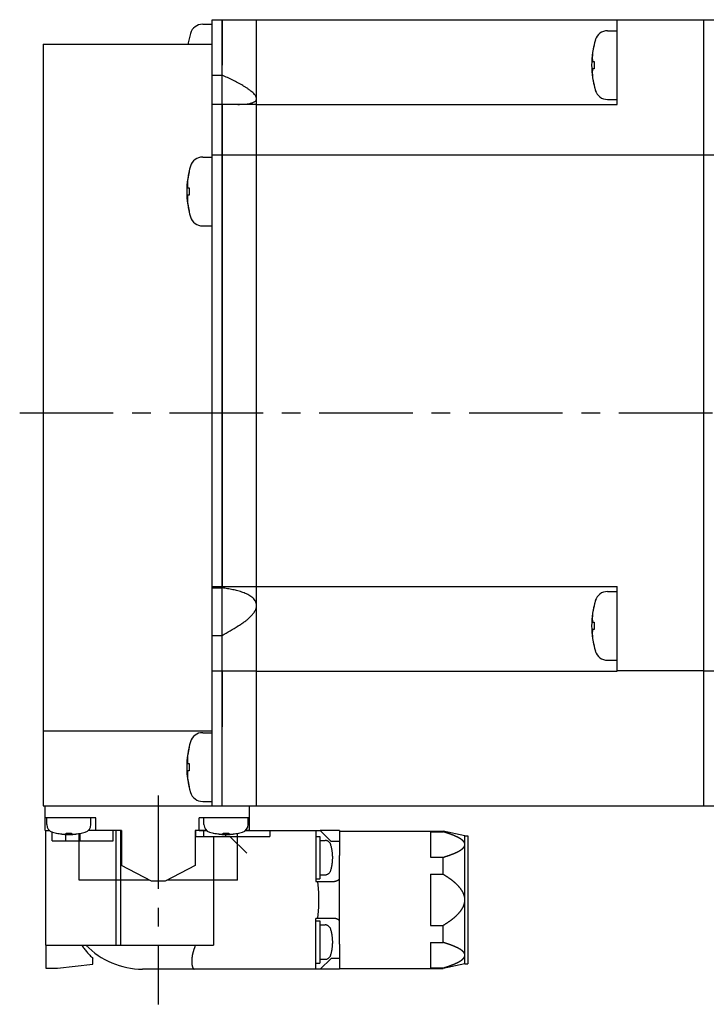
# Model space of a CAD drawing. Header units: millimetres. Extents: x 67 to 549, y 276 to 388.
# Tile 2 of 4: x 208 to 277, y 276 to 376. Entities that reach past the tile are written whole.
import ezdxf

# ---------------------------------------------------------------- set-up
doc = ezdxf.new("R2010")
doc.units = ezdxf.units.MM
doc.linetypes.add('CENTER', pattern=[50.8, 31.75, -6.35, 6.35, -6.35])
doc.linetypes.add('PHANTOM', pattern=[63.5, 31.75, -6.35, 6.35, -6.35, 6.35, -6.35])
doc.layers.add('CTR', color=2, linetype='CENTER')
doc.layers.add('PHANTOM', color=3, linetype='PHANTOM')

msp = doc.modelspace()

# ---------------------------------------------------------------- linework, layer by layer
for p, q in [((227.1, 296), (227.1, 376)), ((227.1, 376), (231.6, 376)), ((228.1, 376), (228.1, 371.38)), ((228.1, 296), (228.1, 376)), ((231.6, 304.05), (231.6, 376)), ((231.6, 376), (277.1, 376)), ((268.3, 367.38), (268.3, 376)), ((277.1, 296), (277.1, 376)), ((277.1, 376), (337.9, 376)), ((226.12, 375.54), (227.1, 375.54)), ((267.32, 374.88), (268.3, 374.88)), ((224.74, 374.09), (224.74, 374.06)), ((209.9, 373.5), (209.9, 303.6)), ((209.9, 373.5), (227.1, 373.5)), ((265.94, 373.43), (265.94, 373.4)), ((265.8, 371.75), (265.94, 371.75)), ((265.94, 371.75), (265.94, 371.01)), ((231.6, 367.38), (231.6, 371.38)), ((265.94, 371.01), (265.8, 371.01)), ((227.1, 370.35), (228.1, 370.35)), ((265.94, 369.37), (265.94, 369.33)), ((267.32, 367.88), (268.3, 367.88)), ((231.6, 367.38), (227.1, 367.38)), ((228.1, 367.38), (228.1, 318.32)), ((231.6, 367.38), (268.3, 367.38)), ((226.12, 362.02), (227.1, 362.02)), ((227.1, 362.25), (327.1, 362.25)), ((224.74, 360.57), (224.74, 360.54)), ((224.6, 358.89), (224.74, 358.89)), ((224.74, 358.89), (224.74, 358.15)), ((224.74, 358.15), (224.6, 358.15)), ((224.74, 356.51), (224.74, 356.47)), ((226.12, 355.02), (227.1, 355.02)), ((227.1, 318.32), (231.6, 318.32)), ((227.1, 318.18), (228.1, 318.18)), ((231.6, 314.32), (231.6, 318.32)), ((231.6, 318.32), (268.3, 318.32)), ((267.32, 317.82), (268.3, 317.82)), ((268.3, 309.72), (268.3, 318.32)), ((265.94, 316.37), (265.94, 316.33)), ((265.8, 314.69), (265.94, 314.69)), ((265.94, 314.69), (265.94, 313.95)), ((265.94, 313.95), (265.8, 313.95)), ((227.1, 313.36), (228.1, 313.36)), ((265.94, 312.3), (265.94, 312.27)), ((267.32, 310.82), (268.3, 310.82)), ((231.6, 309.72), (227.1, 309.72)), ((228.1, 309.72), (228.1, 304.05)), ((231.6, 309.72), (268.3, 309.72)), ((277.1, 309.75), (268.3, 309.75)), ((277.1, 309.75), (327.1, 309.75)), ((209.9, 303.6), (209.9, 296)), ((227.1, 303.6), (209.9, 303.6)), ((231.6, 296), (231.6, 304.05)), ((226.12, 303.46), (227.1, 303.46)), ((224.74, 302.01), (224.74, 301.97)), ((224.6, 300.33), (224.74, 300.33)), ((224.74, 299.59), (224.6, 299.59)), ((224.74, 300.33), (224.74, 299.59)), ((224.74, 297.94), (224.74, 297.91)), ((209.9, 296), (227.1, 296)), ((210.1, 293.5), (210.1, 296)), ((226.12, 296.46), (227.1, 296.46)), ((227.1, 296), (337.9, 296)), ((230.9, 293.5), (230.9, 296)), ((215.25, 294.8), (210.1, 294.8)), ((210.25, 294.11), (210.25, 294.8)), ((214.75, 294.11), (214.75, 294.8)), ((215.25, 293.5), (215.25, 294.8)), ((225.75, 293.5), (225.75, 294.8)), ((230.9, 294.8), (225.75, 294.8)), ((226.25, 294.11), (226.25, 294.8)), ((230.75, 294.11), (230.75, 294.8)), ((210.1, 293.5), (210.53, 293.5)), ((211.2, 293.24), (211.23, 293.24)), ((212.22, 293.15), (212.22, 293.24)), ((212.22, 293.24), (212.78, 293.24)), ((212.78, 293.24), (212.78, 293.15)), ((213.55, 288.45), (213.55, 293.2)), ((213.77, 293.24), (213.8, 293.24)), ((217.85, 293.5), (214.47, 293.5)), ((217.85, 293.5), (217.85, 289.96)), ((225.35, 293.5), (225.35, 289.96)), ((226.53, 293.5), (225.35, 293.5)), ((227.2, 293.24), (227.23, 293.24)), ((228.22, 293.15), (228.22, 293.24)), ((228.22, 293.24), (228.78, 293.24)), ((228.78, 293.24), (228.78, 293.15)), ((229.65, 288.45), (229.65, 293.21)), ((229.77, 293.24), (229.8, 293.24)), ((230.9, 293.5), (230.47, 293.5)), ((220.91, 288.35), (217.85, 289.96)), ((225.35, 289.96), (222.29, 288.35)), ((220.72, 288.45), (213.55, 288.45)), ((222.29, 288.35), (220.91, 288.35)), ((229.65, 288.45), (222.48, 288.45))]:
    msp.add_line(p, q)
for centre, radius, start, end in [((226.12, 374.24), 1.3, 90, 163.3985), ((267.32, 373.58), 1.3, 90, 163.3985), ((233.5, 372.04), 9, 163.3985, 170.6723), ((233.5, 372.04), 8.99, 167.0426, 170.6693), ((274.7, 371.38), 9, 163.3985, 196.6015), ((274.7, 371.38), 8.99, 167.0426, 171.8394), ((274.7, 371.38), 8.99, 188.1606, 192.9574), ((267.32, 369.18), 1.3, 196.6015, 270), ((226.12, 360.72), 1.3, 90, 163.3985), ((233.5, 358.52), 9, 163.3985, 196.6015), ((233.5, 358.52), 8.99, 167.0426, 171.8394), ((233.5, 358.52), 8.99, 188.1606, 192.9574), ((226.12, 356.32), 1.3, 196.6015, 270), ((267.32, 316.52), 1.3, 90, 163.3985), ((274.7, 314.32), 9, 163.3985, 196.6015), ((274.7, 314.32), 8.99, 167.0426, 171.8394), ((153.31, 441.02), 147.96, 300.3635, 301.0905), ((274.7, 314.32), 8.99, 188.1606, 192.9574), ((267.32, 312.12), 1.3, 196.6015, 270), ((226.12, 302.16), 1.3, 90, 163.3985), ((233.5, 299.96), 9, 163.3985, 196.6015), ((233.5, 299.96), 8.99, 167.0426, 171.8394), ((233.5, 299.96), 8.99, 188.1606, 192.9574), ((226.12, 297.76), 1.3, 196.6015, 270), ((211.05, 294.11), 0.8, 180, 253.8086), ((213.95, 294.11), 0.8, 286.1914, 0), ((227.05, 294.11), 0.8, 180, 253.8086), ((229.95, 294.11), 0.8, 286.1914, 0), ((212.5, 299.1), 6, 253.8086, 286.1914), ((212.5, 299.1), 5.99, 257.7714, 263.1989), ((212.5, 299.1), 5.99, 276.8011, 282.2286), ((228.5, 299.1), 6, 253.8086, 286.1914), ((228.5, 299.1), 5.99, 257.7714, 263.1989), ((228.5, 299.1), 5.99, 276.8011, 282.2286)]:
    msp.add_arc(centre, radius, start, end)
for points, knots in [([(265.8, 372.66), (265.8, 372.65), (265.8, 372.64), (265.79, 372.62), (265.79, 372.6), (265.79, 372.59), (265.79, 372.59), (265.79, 372.58), (265.79, 372.58), (265.79, 372.58), (265.79, 372.57), (265.79, 372.56), (265.79, 372.55), (265.78, 372.53), (265.78, 372.51), (265.78, 372.49), (265.78, 372.48), (265.78, 372.48), (265.78, 372.47), (265.78, 372.47), (265.78, 372.47), (265.78, 372.46), (265.78, 372.45), (265.78, 372.44), (265.77, 372.42), (265.77, 372.41), (265.77, 372.41), (265.77, 372.4), (265.77, 372.4), (265.77, 372.39), (265.77, 372.39), (265.77, 372.39), (265.77, 372.39), (265.77, 372.38), (265.77, 372.37), (265.77, 372.36), (265.77, 372.35), (265.77, 372.33), (265.77, 372.31), (265.77, 372.3), (265.76, 372.29), (265.76, 372.29), (265.76, 372.28), (265.76, 372.28), (265.76, 372.28), (265.76, 372.27), (265.76, 372.26), (265.76, 372.24), (265.76, 372.23), (265.76, 372.22), (265.76, 372.21), (265.76, 372.21), (265.76, 372.21), (265.76, 372.2), (265.76, 372.2), (265.76, 372.19), (265.76, 372.18), (265.76, 372.17), (265.76, 372.15), (265.76, 372.12), (265.76, 372.1), (265.75, 372.09)], [0, 0, 0, 0, 0.0625, 0.09375, 0.125, 0.140625, 0.15625, 0.164062, 0.167969, 0.171875, 0.179688, 0.1875, 0.21875, 0.25, 0.28125, 0.3125, 0.320312, 0.328125, 0.332031, 0.335938, 0.34375, 0.359375, 0.375, 0.40625, 0.4375, 0.453125, 0.46875, 0.484375, 0.492188, 0.496094, 0.5, 0.503906, 0.507812, 0.515625, 0.53125, 0.546875, 0.5625, 0.59375, 0.625, 0.640625, 0.65625, 0.664062, 0.667969, 0.671875, 0.679688, 0.6875, 0.71875, 0.75, 0.78125, 0.796875, 0.8125, 0.820312, 0.828125, 0.832031, 0.835938, 0.84375, 0.859375, 0.875, 0.90625, 0.9375, 1, 1, 1, 1]), ([(265.75, 372.09), (265.76, 372.08), (265.76, 372.07), (265.76, 372.06), (265.76, 372.05), (265.76, 372.04), (265.76, 372.04), (265.76, 372.04), (265.76, 372.03), (265.76, 372.02), (265.76, 372.01), (265.76, 372), (265.76, 371.99), (265.76, 371.98), (265.76, 371.98), (265.76, 371.97), (265.76, 371.97), (265.77, 371.96), (265.77, 371.96), (265.77, 371.95), (265.77, 371.94), (265.77, 371.94), (265.77, 371.93), (265.77, 371.93), (265.77, 371.93), (265.77, 371.92), (265.77, 371.92), (265.77, 371.91), (265.77, 371.9), (265.78, 371.89), (265.78, 371.88), (265.78, 371.87), (265.78, 371.87), (265.78, 371.87), (265.78, 371.86), (265.78, 371.85), (265.78, 371.84), (265.78, 371.84), (265.78, 371.83), (265.79, 371.82), (265.79, 371.82), (265.79, 371.82), (265.79, 371.81), (265.79, 371.8), (265.79, 371.79), (265.79, 371.78), (265.8, 371.76), (265.8, 371.75)], [0, 0, 0, 0, 0.0625, 0.125, 0.140625, 0.15625, 0.164062, 0.171875, 0.1875, 0.21875, 0.25, 0.28125, 0.3125, 0.328125, 0.335938, 0.34375, 0.359375, 0.375, 0.40625, 0.4375, 0.46875, 0.484375, 0.492188, 0.5, 0.507812, 0.515625, 0.53125, 0.5625, 0.59375, 0.625, 0.640625, 0.65625, 0.664062, 0.671875, 0.6875, 0.71875, 0.75, 0.78125, 0.8125, 0.828125, 0.835938, 0.84375, 0.859375, 0.875, 0.90625, 0.9375, 1, 1, 1, 1]), ([(265.8, 371.01), (265.8, 371.01), (265.8, 371), (265.79, 370.98), (265.79, 370.98), (265.79, 370.97), (265.79, 370.97), (265.79, 370.97), (265.79, 370.96), (265.79, 370.95), (265.78, 370.94), (265.78, 370.93), (265.78, 370.92), (265.78, 370.91), (265.78, 370.9), (265.78, 370.9), (265.78, 370.9), (265.78, 370.89), (265.78, 370.89), (265.77, 370.88), (265.77, 370.87), (265.77, 370.86), (265.77, 370.86), (265.77, 370.86), (265.77, 370.86), (265.77, 370.85), (265.77, 370.85), (265.77, 370.84), (265.77, 370.82), (265.77, 370.81), (265.77, 370.81), (265.76, 370.8), (265.76, 370.8), (265.76, 370.79), (265.76, 370.79), (265.76, 370.78), (265.76, 370.77), (265.76, 370.76), (265.76, 370.76), (265.76, 370.75), (265.76, 370.75), (265.76, 370.74), (265.76, 370.74), (265.76, 370.73), (265.76, 370.72), (265.76, 370.7), (265.76, 370.69), (265.75, 370.68)], [0, 0, 0, 0, 0.0625, 0.125, 0.140625, 0.15625, 0.164062, 0.171875, 0.1875, 0.21875, 0.25, 0.28125, 0.3125, 0.328125, 0.335938, 0.34375, 0.359375, 0.375, 0.40625, 0.4375, 0.46875, 0.484375, 0.492188, 0.5, 0.507812, 0.515625, 0.53125, 0.5625, 0.59375, 0.625, 0.640625, 0.65625, 0.664062, 0.671875, 0.6875, 0.71875, 0.75, 0.78125, 0.8125, 0.828125, 0.835938, 0.84375, 0.859375, 0.875, 0.90625, 0.9375, 1, 1, 1, 1]), ([(265.75, 370.68), (265.76, 370.67), (265.76, 370.66), (265.76, 370.64), (265.76, 370.62), (265.76, 370.61), (265.76, 370.61), (265.76, 370.6), (265.76, 370.6), (265.76, 370.6), (265.76, 370.59), (265.76, 370.58), (265.76, 370.57), (265.76, 370.55), (265.76, 370.53), (265.76, 370.51), (265.76, 370.5), (265.76, 370.5), (265.76, 370.49), (265.76, 370.49), (265.76, 370.49), (265.76, 370.48), (265.77, 370.47), (265.77, 370.46), (265.77, 370.45), (265.77, 370.44), (265.77, 370.43), (265.77, 370.42), (265.77, 370.42), (265.77, 370.41), (265.77, 370.41), (265.77, 370.41), (265.77, 370.41), (265.77, 370.4), (265.77, 370.39), (265.77, 370.38), (265.77, 370.37), (265.77, 370.35), (265.78, 370.34), (265.78, 370.32), (265.78, 370.31), (265.78, 370.31), (265.78, 370.3), (265.78, 370.3), (265.78, 370.3), (265.78, 370.29), (265.78, 370.28), (265.78, 370.26), (265.78, 370.25), (265.78, 370.24), (265.78, 370.24), (265.79, 370.23), (265.79, 370.23), (265.79, 370.22), (265.79, 370.22), (265.79, 370.21), (265.79, 370.21), (265.79, 370.19), (265.79, 370.17), (265.79, 370.14), (265.8, 370.12), (265.8, 370.11)], [0, 0, 0, 0, 0.0625, 0.09375, 0.125, 0.140625, 0.15625, 0.164062, 0.167969, 0.171875, 0.179688, 0.1875, 0.21875, 0.25, 0.28125, 0.3125, 0.320312, 0.328125, 0.332031, 0.335938, 0.34375, 0.359375, 0.375, 0.40625, 0.4375, 0.453125, 0.46875, 0.484375, 0.492188, 0.496094, 0.5, 0.503906, 0.507812, 0.515625, 0.53125, 0.546875, 0.5625, 0.59375, 0.625, 0.640625, 0.65625, 0.664062, 0.667969, 0.671875, 0.679688, 0.6875, 0.71875, 0.75, 0.78125, 0.796875, 0.8125, 0.820312, 0.828125, 0.832031, 0.835938, 0.84375, 0.859375, 0.875, 0.90625, 0.9375, 1, 1, 1, 1]), ([(231.6, 367.97), (231.6, 368), (231.59, 368.06), (231.56, 368.14), (231.52, 368.23), (231.44, 368.35), (231.31, 368.5), (231.13, 368.66), (230.92, 368.83), (230.7, 368.99), (230.46, 369.14), (230.13, 369.34), (229.71, 369.58), (229, 369.94), (228.46, 370.19), (228.1, 370.35)], [0, 0, 0, 0, 0.018867, 0.039386, 0.061777, 0.086003, 0.139136, 0.197055, 0.258247, 0.321678, 0.38668, 0.452811, 0.58735, 0.723856, 1, 1, 1, 1]), ([(229.71, 367.38), (229.82, 367.38), (230.03, 367.39), (230.34, 367.4), (230.64, 367.43), (230.87, 367.47), (231.05, 367.51), (231.18, 367.55), (231.29, 367.6), (231.39, 367.65), (231.48, 367.72), (231.55, 367.79), (231.59, 367.88), (231.6, 367.94), (231.6, 367.97)], [0, 0, 0, 0, 0.151028, 0.29808, 0.439958, 0.574891, 0.639003, 0.700336, 0.758429, 0.812842, 0.863326, 0.910196, 0.954861, 1, 1, 1, 1]), ([(224.6, 359.8), (224.6, 359.79), (224.6, 359.77), (224.59, 359.75), (224.59, 359.74), (224.59, 359.73), (224.59, 359.72), (224.59, 359.72), (224.59, 359.72), (224.59, 359.71), (224.59, 359.71), (224.59, 359.7), (224.59, 359.68), (224.58, 359.66), (224.58, 359.64), (224.58, 359.63), (224.58, 359.62), (224.58, 359.61), (224.58, 359.61), (224.58, 359.61), (224.58, 359.6), (224.58, 359.6), (224.58, 359.59), (224.58, 359.57), (224.57, 359.56), (224.57, 359.55), (224.57, 359.54), (224.57, 359.54), (224.57, 359.53), (224.57, 359.53), (224.57, 359.53), (224.57, 359.53), (224.57, 359.52), (224.57, 359.52), (224.57, 359.51), (224.57, 359.5), (224.57, 359.48), (224.57, 359.47), (224.57, 359.45), (224.57, 359.44), (224.56, 359.43), (224.56, 359.42), (224.56, 359.42), (224.56, 359.42), (224.56, 359.41), (224.56, 359.41), (224.56, 359.39), (224.56, 359.38), (224.56, 359.37), (224.56, 359.36), (224.56, 359.35), (224.56, 359.35), (224.56, 359.34), (224.56, 359.34), (224.56, 359.34), (224.56, 359.33), (224.56, 359.32), (224.56, 359.31), (224.56, 359.29), (224.56, 359.26), (224.56, 359.24), (224.55, 359.22)], [0, 0, 0, 0, 0.0625, 0.09375, 0.125, 0.140625, 0.15625, 0.164062, 0.167969, 0.171875, 0.179688, 0.1875, 0.21875, 0.25, 0.28125, 0.3125, 0.320312, 0.328125, 0.332031, 0.335938, 0.34375, 0.359375, 0.375, 0.40625, 0.4375, 0.453125, 0.46875, 0.484375, 0.492188, 0.496094, 0.5, 0.503906, 0.507812, 0.515625, 0.53125, 0.546875, 0.5625, 0.59375, 0.625, 0.640625, 0.65625, 0.664062, 0.667969, 0.671875, 0.679688, 0.6875, 0.71875, 0.75, 0.78125, 0.796875, 0.8125, 0.820312, 0.828125, 0.832031, 0.835938, 0.84375, 0.859375, 0.875, 0.90625, 0.9375, 1, 1, 1, 1]), ([(224.55, 359.22), (224.56, 359.22), (224.56, 359.21), (224.56, 359.19), (224.56, 359.18), (224.56, 359.18), (224.56, 359.18), (224.56, 359.17), (224.56, 359.17), (224.56, 359.16), (224.56, 359.15), (224.56, 359.13), (224.56, 359.12), (224.56, 359.12), (224.56, 359.11), (224.56, 359.11), (224.56, 359.11), (224.57, 359.1), (224.57, 359.09), (224.57, 359.08), (224.57, 359.08), (224.57, 359.07), (224.57, 359.07), (224.57, 359.07), (224.57, 359.06), (224.57, 359.06), (224.57, 359.05), (224.57, 359.04), (224.57, 359.03), (224.58, 359.02), (224.58, 359.01), (224.58, 359.01), (224.58, 359.01), (224.58, 359), (224.58, 359), (224.58, 358.99), (224.58, 358.98), (224.58, 358.97), (224.58, 358.97), (224.59, 358.96), (224.59, 358.96), (224.59, 358.95), (224.59, 358.95), (224.59, 358.94), (224.59, 358.93), (224.59, 358.91), (224.6, 358.9), (224.6, 358.89)], [0, 0, 0, 0, 0.0625, 0.125, 0.140625, 0.15625, 0.164062, 0.171875, 0.1875, 0.21875, 0.25, 0.28125, 0.3125, 0.328125, 0.335938, 0.34375, 0.359375, 0.375, 0.40625, 0.4375, 0.46875, 0.484375, 0.492188, 0.5, 0.507812, 0.515625, 0.53125, 0.5625, 0.59375, 0.625, 0.640625, 0.65625, 0.664062, 0.671875, 0.6875, 0.71875, 0.75, 0.78125, 0.8125, 0.828125, 0.835938, 0.84375, 0.859375, 0.875, 0.90625, 0.9375, 1, 1, 1, 1]), ([(224.6, 358.15), (224.6, 358.15), (224.6, 358.13), (224.59, 358.12), (224.59, 358.11), (224.59, 358.11), (224.59, 358.11), (224.59, 358.1), (224.59, 358.1), (224.59, 358.09), (224.58, 358.07), (224.58, 358.06), (224.58, 358.05), (224.58, 358.05), (224.58, 358.04), (224.58, 358.04), (224.58, 358.04), (224.58, 358.03), (224.58, 358.02), (224.57, 358.01), (224.57, 358.01), (224.57, 358), (224.57, 358), (224.57, 358), (224.57, 357.99), (224.57, 357.99), (224.57, 357.98), (224.57, 357.97), (224.57, 357.96), (224.57, 357.95), (224.57, 357.94), (224.56, 357.94), (224.56, 357.93), (224.56, 357.93), (224.56, 357.93), (224.56, 357.92), (224.56, 357.91), (224.56, 357.9), (224.56, 357.89), (224.56, 357.89), (224.56, 357.89), (224.56, 357.88), (224.56, 357.88), (224.56, 357.87), (224.56, 357.86), (224.56, 357.84), (224.56, 357.83), (224.55, 357.82)], [0, 0, 0, 0, 0.0625, 0.125, 0.140625, 0.15625, 0.164062, 0.171875, 0.1875, 0.21875, 0.25, 0.28125, 0.3125, 0.328125, 0.335938, 0.34375, 0.359375, 0.375, 0.40625, 0.4375, 0.46875, 0.484375, 0.492188, 0.5, 0.507812, 0.515625, 0.53125, 0.5625, 0.59375, 0.625, 0.640625, 0.65625, 0.664062, 0.671875, 0.6875, 0.71875, 0.75, 0.78125, 0.8125, 0.828125, 0.835938, 0.84375, 0.859375, 0.875, 0.90625, 0.9375, 1, 1, 1, 1]), ([(224.55, 357.82), (224.56, 357.81), (224.56, 357.79), (224.56, 357.77), (224.56, 357.76), (224.56, 357.75), (224.56, 357.75), (224.56, 357.74), (224.56, 357.74), (224.56, 357.73), (224.56, 357.73), (224.56, 357.72), (224.56, 357.71), (224.56, 357.68), (224.56, 357.66), (224.56, 357.65), (224.56, 357.64), (224.56, 357.64), (224.56, 357.63), (224.56, 357.63), (224.56, 357.62), (224.56, 357.62), (224.57, 357.61), (224.57, 357.6), (224.57, 357.58), (224.57, 357.57), (224.57, 357.56), (224.57, 357.56), (224.57, 357.55), (224.57, 357.55), (224.57, 357.55), (224.57, 357.55), (224.57, 357.54), (224.57, 357.54), (224.57, 357.53), (224.57, 357.52), (224.57, 357.51), (224.57, 357.49), (224.58, 357.47), (224.58, 357.46), (224.58, 357.45), (224.58, 357.44), (224.58, 357.44), (224.58, 357.44), (224.58, 357.44), (224.58, 357.43), (224.58, 357.42), (224.58, 357.4), (224.58, 357.39), (224.58, 357.38), (224.58, 357.37), (224.59, 357.37), (224.59, 357.36), (224.59, 357.36), (224.59, 357.36), (224.59, 357.35), (224.59, 357.34), (224.59, 357.33), (224.59, 357.31), (224.59, 357.28), (224.6, 357.26), (224.6, 357.25)], [0, 0, 0, 0, 0.0625, 0.09375, 0.125, 0.140625, 0.15625, 0.164062, 0.167969, 0.171875, 0.179688, 0.1875, 0.21875, 0.25, 0.28125, 0.3125, 0.320312, 0.328125, 0.332031, 0.335938, 0.34375, 0.359375, 0.375, 0.40625, 0.4375, 0.453125, 0.46875, 0.484375, 0.492188, 0.496094, 0.5, 0.503906, 0.507812, 0.515625, 0.53125, 0.546875, 0.5625, 0.59375, 0.625, 0.640625, 0.65625, 0.664062, 0.667969, 0.671875, 0.679688, 0.6875, 0.71875, 0.75, 0.78125, 0.796875, 0.8125, 0.820312, 0.828125, 0.832031, 0.835938, 0.84375, 0.859375, 0.875, 0.90625, 0.9375, 1, 1, 1, 1]), ([(231.6, 316.41), (231.6, 316.45), (231.59, 316.53), (231.57, 316.66), (231.52, 316.77), (231.45, 316.92), (231.32, 317.08), (231.13, 317.25), (230.92, 317.39), (230.7, 317.52), (230.46, 317.63), (230.13, 317.76), (229.71, 317.89), (229.18, 318.01), (228.64, 318.11), (228.28, 318.16), (228.1, 318.18)], [0, 0, 0, 0, 0.030352, 0.060161, 0.089632, 0.118961, 0.177685, 0.237133, 0.297482, 0.358696, 0.420678, 0.483326, 0.610233, 0.738892, 0.868903, 1, 1, 1, 1]), ([(229.71, 314.32), (229.82, 314.38), (230.03, 314.51), (230.35, 314.73), (230.64, 314.95), (230.93, 315.2), (231.18, 315.47), (231.37, 315.71), (231.48, 315.92), (231.55, 316.08), (231.59, 316.24), (231.6, 316.35), (231.6, 316.41)], [0, 0, 0, 0, 0.129197, 0.258278, 0.387056, 0.515186, 0.642033, 0.766408, 0.827142, 0.88647, 0.944121, 1, 1, 1, 1]), ([(265.8, 315.59), (265.8, 315.58), (265.8, 315.57), (265.79, 315.55), (265.79, 315.53), (265.79, 315.52), (265.79, 315.52), (265.79, 315.51), (265.79, 315.51), (265.79, 315.51), (265.79, 315.5), (265.79, 315.49), (265.79, 315.48), (265.78, 315.46), (265.78, 315.44), (265.78, 315.42), (265.78, 315.41), (265.78, 315.41), (265.78, 315.4), (265.78, 315.4), (265.78, 315.4), (265.78, 315.39), (265.78, 315.38), (265.78, 315.37), (265.77, 315.36), (265.77, 315.35), (265.77, 315.34), (265.77, 315.33), (265.77, 315.33), (265.77, 315.32), (265.77, 315.32), (265.77, 315.32), (265.77, 315.32), (265.77, 315.31), (265.77, 315.3), (265.77, 315.29), (265.77, 315.28), (265.77, 315.26), (265.77, 315.25), (265.77, 315.23), (265.76, 315.22), (265.76, 315.22), (265.76, 315.21), (265.76, 315.21), (265.76, 315.21), (265.76, 315.2), (265.76, 315.19), (265.76, 315.17), (265.76, 315.16), (265.76, 315.15), (265.76, 315.15), (265.76, 315.14), (265.76, 315.14), (265.76, 315.13), (265.76, 315.13), (265.76, 315.12), (265.76, 315.12), (265.76, 315.1), (265.76, 315.08), (265.76, 315.05), (265.76, 315.03), (265.75, 315.02)], [0, 0, 0, 0, 0.0625, 0.09375, 0.125, 0.140625, 0.15625, 0.164062, 0.167969, 0.171875, 0.179688, 0.1875, 0.21875, 0.25, 0.28125, 0.3125, 0.320312, 0.328125, 0.332031, 0.335938, 0.34375, 0.359375, 0.375, 0.40625, 0.4375, 0.453125, 0.46875, 0.484375, 0.492188, 0.496094, 0.5, 0.503906, 0.507812, 0.515625, 0.53125, 0.546875, 0.5625, 0.59375, 0.625, 0.640625, 0.65625, 0.664062, 0.667969, 0.671875, 0.679688, 0.6875, 0.71875, 0.75, 0.78125, 0.796875, 0.8125, 0.820312, 0.828125, 0.832031, 0.835938, 0.84375, 0.859375, 0.875, 0.90625, 0.9375, 1, 1, 1, 1]), ([(265.75, 315.02), (265.76, 315.01), (265.76, 315), (265.76, 314.99), (265.76, 314.98), (265.76, 314.97), (265.76, 314.97), (265.76, 314.97), (265.76, 314.96), (265.76, 314.95), (265.76, 314.94), (265.76, 314.93), (265.76, 314.92), (265.76, 314.91), (265.76, 314.91), (265.76, 314.91), (265.76, 314.9), (265.77, 314.9), (265.77, 314.89), (265.77, 314.88), (265.77, 314.87), (265.77, 314.87), (265.77, 314.86), (265.77, 314.86), (265.77, 314.86), (265.77, 314.86), (265.77, 314.85), (265.77, 314.84), (265.77, 314.83), (265.78, 314.82), (265.78, 314.81), (265.78, 314.8), (265.78, 314.8), (265.78, 314.8), (265.78, 314.79), (265.78, 314.79), (265.78, 314.78), (265.78, 314.77), (265.78, 314.76), (265.79, 314.76), (265.79, 314.75), (265.79, 314.75), (265.79, 314.74), (265.79, 314.73), (265.79, 314.72), (265.79, 314.71), (265.8, 314.69), (265.8, 314.69)], [0, 0, 0, 0, 0.0625, 0.125, 0.140625, 0.15625, 0.164062, 0.171875, 0.1875, 0.21875, 0.25, 0.28125, 0.3125, 0.328125, 0.335938, 0.34375, 0.359375, 0.375, 0.40625, 0.4375, 0.46875, 0.484375, 0.492188, 0.5, 0.507812, 0.515625, 0.53125, 0.5625, 0.59375, 0.625, 0.640625, 0.65625, 0.664062, 0.671875, 0.6875, 0.71875, 0.75, 0.78125, 0.8125, 0.828125, 0.835938, 0.84375, 0.859375, 0.875, 0.90625, 0.9375, 1, 1, 1, 1]), ([(265.8, 313.95), (265.8, 313.94), (265.8, 313.93), (265.79, 313.92), (265.79, 313.91), (265.79, 313.9), (265.79, 313.9), (265.79, 313.9), (265.79, 313.89), (265.79, 313.88), (265.78, 313.87), (265.78, 313.86), (265.78, 313.85), (265.78, 313.84), (265.78, 313.84), (265.78, 313.83), (265.78, 313.83), (265.78, 313.82), (265.78, 313.82), (265.77, 313.81), (265.77, 313.8), (265.77, 313.8), (265.77, 313.79), (265.77, 313.79), (265.77, 313.79), (265.77, 313.78), (265.77, 313.78), (265.77, 313.77), (265.77, 313.76), (265.77, 313.75), (265.77, 313.74), (265.76, 313.73), (265.76, 313.73), (265.76, 313.73), (265.76, 313.72), (265.76, 313.71), (265.76, 313.71), (265.76, 313.7), (265.76, 313.69), (265.76, 313.68), (265.76, 313.68), (265.76, 313.68), (265.76, 313.67), (265.76, 313.66), (265.76, 313.65), (265.76, 313.64), (265.76, 313.62), (265.75, 313.61)], [0, 0, 0, 0, 0.0625, 0.125, 0.140625, 0.15625, 0.164062, 0.171875, 0.1875, 0.21875, 0.25, 0.28125, 0.3125, 0.328125, 0.335938, 0.34375, 0.359375, 0.375, 0.40625, 0.4375, 0.46875, 0.484375, 0.492188, 0.5, 0.507812, 0.515625, 0.53125, 0.5625, 0.59375, 0.625, 0.640625, 0.65625, 0.664062, 0.671875, 0.6875, 0.71875, 0.75, 0.78125, 0.8125, 0.828125, 0.835938, 0.84375, 0.859375, 0.875, 0.90625, 0.9375, 1, 1, 1, 1]), ([(265.75, 313.61), (265.76, 313.6), (265.76, 313.59), (265.76, 313.57), (265.76, 313.56), (265.76, 313.55), (265.76, 313.54), (265.76, 313.54), (265.76, 313.53), (265.76, 313.53), (265.76, 313.53), (265.76, 313.52), (265.76, 313.5), (265.76, 313.48), (265.76, 313.46), (265.76, 313.44), (265.76, 313.43), (265.76, 313.43), (265.76, 313.43), (265.76, 313.42), (265.76, 313.42), (265.76, 313.41), (265.77, 313.4), (265.77, 313.39), (265.77, 313.38), (265.77, 313.37), (265.77, 313.36), (265.77, 313.35), (265.77, 313.35), (265.77, 313.35), (265.77, 313.34), (265.77, 313.34), (265.77, 313.34), (265.77, 313.33), (265.77, 313.32), (265.77, 313.31), (265.77, 313.3), (265.77, 313.28), (265.78, 313.27), (265.78, 313.25), (265.78, 313.25), (265.78, 313.24), (265.78, 313.24), (265.78, 313.23), (265.78, 313.23), (265.78, 313.22), (265.78, 313.21), (265.78, 313.2), (265.78, 313.18), (265.78, 313.17), (265.78, 313.17), (265.79, 313.16), (265.79, 313.16), (265.79, 313.16), (265.79, 313.15), (265.79, 313.15), (265.79, 313.14), (265.79, 313.12), (265.79, 313.1), (265.79, 313.08), (265.8, 313.05), (265.8, 313.04)], [0, 0, 0, 0, 0.0625, 0.09375, 0.125, 0.140625, 0.15625, 0.164062, 0.167969, 0.171875, 0.179688, 0.1875, 0.21875, 0.25, 0.28125, 0.3125, 0.320312, 0.328125, 0.332031, 0.335938, 0.34375, 0.359375, 0.375, 0.40625, 0.4375, 0.453125, 0.46875, 0.484375, 0.492188, 0.496094, 0.5, 0.503906, 0.507812, 0.515625, 0.53125, 0.546875, 0.5625, 0.59375, 0.625, 0.640625, 0.65625, 0.664062, 0.667969, 0.671875, 0.679688, 0.6875, 0.71875, 0.75, 0.78125, 0.796875, 0.8125, 0.820312, 0.828125, 0.832031, 0.835938, 0.84375, 0.859375, 0.875, 0.90625, 0.9375, 1, 1, 1, 1]), ([(224.6, 301.23), (224.6, 301.22), (224.6, 301.21), (224.59, 301.19), (224.59, 301.18), (224.59, 301.17), (224.59, 301.16), (224.59, 301.16), (224.59, 301.15), (224.59, 301.15), (224.59, 301.15), (224.59, 301.14), (224.59, 301.12), (224.58, 301.1), (224.58, 301.08), (224.58, 301.06), (224.58, 301.05), (224.58, 301.05), (224.58, 301.05), (224.58, 301.04), (224.58, 301.04), (224.58, 301.03), (224.58, 301.02), (224.58, 301.01), (224.57, 301), (224.57, 300.99), (224.57, 300.98), (224.57, 300.97), (224.57, 300.97), (224.57, 300.97), (224.57, 300.96), (224.57, 300.96), (224.57, 300.96), (224.57, 300.95), (224.57, 300.94), (224.57, 300.93), (224.57, 300.92), (224.57, 300.9), (224.57, 300.89), (224.57, 300.87), (224.56, 300.87), (224.56, 300.86), (224.56, 300.86), (224.56, 300.85), (224.56, 300.85), (224.56, 300.84), (224.56, 300.83), (224.56, 300.82), (224.56, 300.8), (224.56, 300.79), (224.56, 300.79), (224.56, 300.78), (224.56, 300.78), (224.56, 300.78), (224.56, 300.77), (224.56, 300.77), (224.56, 300.76), (224.56, 300.74), (224.56, 300.72), (224.56, 300.7), (224.56, 300.67), (224.55, 300.66)], [0, 0, 0, 0, 0.0625, 0.09375, 0.125, 0.140625, 0.15625, 0.164062, 0.167969, 0.171875, 0.179688, 0.1875, 0.21875, 0.25, 0.28125, 0.3125, 0.320312, 0.328125, 0.332031, 0.335938, 0.34375, 0.359375, 0.375, 0.40625, 0.4375, 0.453125, 0.46875, 0.484375, 0.492188, 0.496094, 0.5, 0.503906, 0.507812, 0.515625, 0.53125, 0.546875, 0.5625, 0.59375, 0.625, 0.640625, 0.65625, 0.664062, 0.667969, 0.671875, 0.679688, 0.6875, 0.71875, 0.75, 0.78125, 0.796875, 0.8125, 0.820312, 0.828125, 0.832031, 0.835938, 0.84375, 0.859375, 0.875, 0.90625, 0.9375, 1, 1, 1, 1]), ([(224.55, 300.66), (224.56, 300.65), (224.56, 300.64), (224.56, 300.63), (224.56, 300.62), (224.56, 300.62), (224.56, 300.61), (224.56, 300.61), (224.56, 300.6), (224.56, 300.59), (224.56, 300.58), (224.56, 300.57), (224.56, 300.56), (224.56, 300.55), (224.56, 300.55), (224.56, 300.55), (224.56, 300.54), (224.57, 300.54), (224.57, 300.53), (224.57, 300.52), (224.57, 300.51), (224.57, 300.51), (224.57, 300.51), (224.57, 300.5), (224.57, 300.5), (224.57, 300.5), (224.57, 300.49), (224.57, 300.48), (224.57, 300.47), (224.58, 300.46), (224.58, 300.45), (224.58, 300.45), (224.58, 300.44), (224.58, 300.44), (224.58, 300.43), (224.58, 300.43), (224.58, 300.42), (224.58, 300.41), (224.58, 300.4), (224.59, 300.4), (224.59, 300.39), (224.59, 300.39), (224.59, 300.38), (224.59, 300.38), (224.59, 300.37), (224.59, 300.35), (224.6, 300.34), (224.6, 300.33)], [0, 0, 0, 0, 0.0625, 0.125, 0.140625, 0.15625, 0.164062, 0.171875, 0.1875, 0.21875, 0.25, 0.28125, 0.3125, 0.328125, 0.335938, 0.34375, 0.359375, 0.375, 0.40625, 0.4375, 0.46875, 0.484375, 0.492188, 0.5, 0.507812, 0.515625, 0.53125, 0.5625, 0.59375, 0.625, 0.640625, 0.65625, 0.664062, 0.671875, 0.6875, 0.71875, 0.75, 0.78125, 0.8125, 0.828125, 0.835938, 0.84375, 0.859375, 0.875, 0.90625, 0.9375, 1, 1, 1, 1]), ([(224.6, 299.59), (224.6, 299.58), (224.6, 299.57), (224.59, 299.56), (224.59, 299.55), (224.59, 299.54), (224.59, 299.54), (224.59, 299.54), (224.59, 299.53), (224.59, 299.52), (224.58, 299.51), (224.58, 299.5), (224.58, 299.49), (224.58, 299.48), (224.58, 299.48), (224.58, 299.48), (224.58, 299.47), (224.58, 299.47), (224.58, 299.46), (224.57, 299.45), (224.57, 299.44), (224.57, 299.44), (224.57, 299.43), (224.57, 299.43), (224.57, 299.43), (224.57, 299.43), (224.57, 299.42), (224.57, 299.41), (224.57, 299.4), (224.57, 299.39), (224.57, 299.38), (224.56, 299.38), (224.56, 299.37), (224.56, 299.37), (224.56, 299.36), (224.56, 299.36), (224.56, 299.35), (224.56, 299.34), (224.56, 299.33), (224.56, 299.33), (224.56, 299.32), (224.56, 299.32), (224.56, 299.31), (224.56, 299.3), (224.56, 299.29), (224.56, 299.28), (224.56, 299.26), (224.55, 299.26)], [0, 0, 0, 0, 0.0625, 0.125, 0.140625, 0.15625, 0.164062, 0.171875, 0.1875, 0.21875, 0.25, 0.28125, 0.3125, 0.328125, 0.335938, 0.34375, 0.359375, 0.375, 0.40625, 0.4375, 0.46875, 0.484375, 0.492188, 0.5, 0.507812, 0.515625, 0.53125, 0.5625, 0.59375, 0.625, 0.640625, 0.65625, 0.664062, 0.671875, 0.6875, 0.71875, 0.75, 0.78125, 0.8125, 0.828125, 0.835938, 0.84375, 0.859375, 0.875, 0.90625, 0.9375, 1, 1, 1, 1]), ([(224.55, 299.26), (224.56, 299.25), (224.56, 299.23), (224.56, 299.21), (224.56, 299.2), (224.56, 299.19), (224.56, 299.18), (224.56, 299.18), (224.56, 299.17), (224.56, 299.17), (224.56, 299.17), (224.56, 299.16), (224.56, 299.14), (224.56, 299.12), (224.56, 299.1), (224.56, 299.09), (224.56, 299.08), (224.56, 299.07), (224.56, 299.07), (224.56, 299.07), (224.56, 299.06), (224.56, 299.05), (224.57, 299.04), (224.57, 299.03), (224.57, 299.02), (224.57, 299.01), (224.57, 299), (224.57, 299), (224.57, 298.99), (224.57, 298.99), (224.57, 298.99), (224.57, 298.98), (224.57, 298.98), (224.57, 298.97), (224.57, 298.97), (224.57, 298.96), (224.57, 298.94), (224.57, 298.93), (224.58, 298.91), (224.58, 298.9), (224.58, 298.89), (224.58, 298.88), (224.58, 298.88), (224.58, 298.88), (224.58, 298.87), (224.58, 298.86), (224.58, 298.85), (224.58, 298.84), (224.58, 298.83), (224.58, 298.81), (224.58, 298.81), (224.59, 298.8), (224.59, 298.8), (224.59, 298.8), (224.59, 298.79), (224.59, 298.79), (224.59, 298.78), (224.59, 298.76), (224.59, 298.75), (224.59, 298.72), (224.6, 298.7), (224.6, 298.68)], [0, 0, 0, 0, 0.0625, 0.09375, 0.125, 0.140625, 0.15625, 0.164062, 0.167969, 0.171875, 0.179688, 0.1875, 0.21875, 0.25, 0.28125, 0.3125, 0.320312, 0.328125, 0.332031, 0.335938, 0.34375, 0.359375, 0.375, 0.40625, 0.4375, 0.453125, 0.46875, 0.484375, 0.492188, 0.496094, 0.5, 0.503906, 0.507812, 0.515625, 0.53125, 0.546875, 0.5625, 0.59375, 0.625, 0.640625, 0.65625, 0.664062, 0.667969, 0.671875, 0.679688, 0.6875, 0.71875, 0.75, 0.78125, 0.796875, 0.8125, 0.820312, 0.828125, 0.832031, 0.835938, 0.84375, 0.859375, 0.875, 0.90625, 0.9375, 1, 1, 1, 1]), ([(211.79, 293.15), (211.79, 293.15), (211.8, 293.15), (211.81, 293.15), (211.82, 293.15), (211.82, 293.15), (211.82, 293.15), (211.83, 293.15), (211.83, 293.15), (211.83, 293.14), (211.84, 293.14), (211.85, 293.14), (211.86, 293.14), (211.87, 293.14), (211.88, 293.14), (211.88, 293.14), (211.88, 293.14), (211.89, 293.14), (211.89, 293.14), (211.9, 293.14), (211.9, 293.14), (211.91, 293.14), (211.91, 293.14), (211.91, 293.14), (211.92, 293.14), (211.92, 293.14), (211.92, 293.14), (211.93, 293.14), (211.94, 293.14), (211.95, 293.14), (211.96, 293.14), (211.96, 293.14), (211.97, 293.14), (211.97, 293.14), (211.97, 293.14), (211.98, 293.14), (211.98, 293.14), (211.99, 293.13), (212, 293.13), (212, 293.13), (212, 293.13), (212.01, 293.13), (212.01, 293.13), (212.02, 293.13), (212.02, 293.13), (212.03, 293.13), (212.05, 293.13), (212.06, 293.13), (212.06, 293.13)], [0, 0, 0, 0, 0.0625, 0.09375, 0.125, 0.140625, 0.15625, 0.164062, 0.171875, 0.1875, 0.21875, 0.25, 0.28125, 0.3125, 0.328125, 0.335938, 0.34375, 0.359375, 0.375, 0.40625, 0.4375, 0.46875, 0.484375, 0.492188, 0.5, 0.507812, 0.515625, 0.53125, 0.5625, 0.59375, 0.625, 0.640625, 0.65625, 0.664062, 0.671875, 0.6875, 0.71875, 0.75, 0.78125, 0.8125, 0.828125, 0.835938, 0.84375, 0.859375, 0.875, 0.90625, 0.9375, 1, 1, 1, 1]), ([(212.06, 293.13), (212.07, 293.13), (212.07, 293.13), (212.08, 293.13), (212.08, 293.13), (212.08, 293.13), (212.09, 293.13), (212.09, 293.13), (212.1, 293.13), (212.11, 293.13), (212.11, 293.14), (212.11, 293.14), (212.12, 293.14), (212.12, 293.14), (212.12, 293.14), (212.13, 293.14), (212.13, 293.14), (212.13, 293.14), (212.14, 293.14), (212.14, 293.14), (212.14, 293.14), (212.15, 293.14), (212.15, 293.14), (212.16, 293.14), (212.16, 293.14), (212.17, 293.14), (212.17, 293.14), (212.17, 293.14), (212.18, 293.14), (212.18, 293.14), (212.18, 293.14), (212.19, 293.14), (212.19, 293.14), (212.19, 293.14), (212.2, 293.15), (212.21, 293.15), (212.22, 293.15), (212.22, 293.15)], [0, 0, 0, 0, 0.0625, 0.125, 0.15625, 0.171875, 0.1875, 0.21875, 0.25, 0.28125, 0.3125, 0.328125, 0.34375, 0.375, 0.40625, 0.4375, 0.46875, 0.484375, 0.5, 0.515625, 0.53125, 0.5625, 0.59375, 0.625, 0.65625, 0.671875, 0.6875, 0.71875, 0.75, 0.78125, 0.8125, 0.828125, 0.84375, 0.859375, 0.875, 0.9375, 1, 1, 1, 1]), ([(212.78, 293.15), (212.78, 293.15), (212.79, 293.15), (212.79, 293.15), (212.8, 293.15), (212.8, 293.15), (212.81, 293.14), (212.81, 293.14), (212.82, 293.14), (212.82, 293.14), (212.83, 293.14), (212.83, 293.14), (212.83, 293.14), (212.84, 293.14), (212.84, 293.14), (212.84, 293.14), (212.85, 293.14), (212.85, 293.14), (212.85, 293.14), (212.86, 293.14), (212.86, 293.14), (212.86, 293.14), (212.87, 293.14), (212.88, 293.14), (212.88, 293.14), (212.88, 293.14), (212.89, 293.14), (212.89, 293.14), (212.89, 293.13), (212.9, 293.13), (212.9, 293.13), (212.9, 293.13), (212.91, 293.13), (212.91, 293.13), (212.92, 293.13), (212.92, 293.13), (212.93, 293.13), (212.94, 293.13)], [0, 0, 0, 0, 0.0625, 0.125, 0.15625, 0.171875, 0.1875, 0.21875, 0.25, 0.28125, 0.3125, 0.328125, 0.34375, 0.375, 0.40625, 0.4375, 0.46875, 0.484375, 0.5, 0.515625, 0.53125, 0.5625, 0.59375, 0.625, 0.65625, 0.671875, 0.6875, 0.71875, 0.75, 0.78125, 0.8125, 0.828125, 0.84375, 0.859375, 0.875, 0.9375, 1, 1, 1, 1]), ([(212.94, 293.13), (212.94, 293.13), (212.95, 293.13), (212.96, 293.13), (212.96, 293.13), (212.97, 293.13), (212.97, 293.13), (212.97, 293.13), (212.98, 293.13), (212.98, 293.13), (212.99, 293.13), (213, 293.13), (213.01, 293.13), (213.02, 293.14), (213.02, 293.14), (213.03, 293.14), (213.03, 293.14), (213.03, 293.14), (213.04, 293.14), (213.04, 293.14), (213.05, 293.14), (213.06, 293.14), (213.06, 293.14), (213.06, 293.14), (213.06, 293.14), (213.07, 293.14), (213.07, 293.14), (213.08, 293.14), (213.08, 293.14), (213.09, 293.14), (213.1, 293.14), (213.11, 293.14), (213.11, 293.14), (213.12, 293.14), (213.12, 293.14), (213.12, 293.14), (213.13, 293.14), (213.14, 293.14), (213.14, 293.14), (213.15, 293.14), (213.15, 293.14), (213.15, 293.14), (213.16, 293.14), (213.16, 293.14), (213.17, 293.15), (213.18, 293.15), (213.19, 293.15), (213.2, 293.15), (213.21, 293.15)], [0, 0, 0, 0, 0.0625, 0.09375, 0.125, 0.140625, 0.15625, 0.164062, 0.171875, 0.1875, 0.21875, 0.25, 0.28125, 0.3125, 0.328125, 0.335938, 0.34375, 0.359375, 0.375, 0.40625, 0.4375, 0.46875, 0.484375, 0.492188, 0.5, 0.507812, 0.515625, 0.53125, 0.5625, 0.59375, 0.625, 0.640625, 0.65625, 0.664062, 0.671875, 0.6875, 0.71875, 0.75, 0.78125, 0.8125, 0.828125, 0.835938, 0.84375, 0.859375, 0.875, 0.90625, 0.9375, 1, 1, 1, 1]), ([(227.79, 293.15), (227.79, 293.15), (227.8, 293.15), (227.81, 293.15), (227.82, 293.15), (227.82, 293.15), (227.82, 293.15), (227.83, 293.15), (227.83, 293.15), (227.83, 293.14), (227.84, 293.14), (227.85, 293.14), (227.86, 293.14), (227.87, 293.14), (227.88, 293.14), (227.88, 293.14), (227.88, 293.14), (227.89, 293.14), (227.89, 293.14), (227.9, 293.14), (227.9, 293.14), (227.91, 293.14), (227.91, 293.14), (227.91, 293.14), (227.92, 293.14), (227.92, 293.14), (227.92, 293.14), (227.93, 293.14), (227.94, 293.14), (227.95, 293.14), (227.96, 293.14), (227.96, 293.14), (227.97, 293.14), (227.97, 293.14), (227.97, 293.14), (227.98, 293.14), (227.98, 293.14), (227.99, 293.13), (228, 293.13), (228, 293.13), (228, 293.13), (228.01, 293.13), (228.01, 293.13), (228.02, 293.13), (228.02, 293.13), (228.03, 293.13), (228.05, 293.13), (228.06, 293.13), (228.06, 293.13)], [0, 0, 0, 0, 0.0625, 0.09375, 0.125, 0.140625, 0.15625, 0.164062, 0.171875, 0.1875, 0.21875, 0.25, 0.28125, 0.3125, 0.328125, 0.335938, 0.34375, 0.359375, 0.375, 0.40625, 0.4375, 0.46875, 0.484375, 0.492188, 0.5, 0.507812, 0.515625, 0.53125, 0.5625, 0.59375, 0.625, 0.640625, 0.65625, 0.664062, 0.671875, 0.6875, 0.71875, 0.75, 0.78125, 0.8125, 0.828125, 0.835938, 0.84375, 0.859375, 0.875, 0.90625, 0.9375, 1, 1, 1, 1]), ([(228.06, 293.13), (228.07, 293.13), (228.07, 293.13), (228.08, 293.13), (228.08, 293.13), (228.08, 293.13), (228.09, 293.13), (228.09, 293.13), (228.1, 293.13), (228.11, 293.13), (228.11, 293.14), (228.11, 293.14), (228.12, 293.14), (228.12, 293.14), (228.12, 293.14), (228.13, 293.14), (228.13, 293.14), (228.13, 293.14), (228.14, 293.14), (228.14, 293.14), (228.14, 293.14), (228.15, 293.14), (228.15, 293.14), (228.16, 293.14), (228.16, 293.14), (228.17, 293.14), (228.17, 293.14), (228.17, 293.14), (228.18, 293.14), (228.18, 293.14), (228.18, 293.14), (228.19, 293.14), (228.19, 293.14), (228.19, 293.14), (228.2, 293.15), (228.21, 293.15), (228.22, 293.15), (228.22, 293.15)], [0, 0, 0, 0, 0.0625, 0.125, 0.15625, 0.171875, 0.1875, 0.21875, 0.25, 0.28125, 0.3125, 0.328125, 0.34375, 0.375, 0.40625, 0.4375, 0.46875, 0.484375, 0.5, 0.515625, 0.53125, 0.5625, 0.59375, 0.625, 0.65625, 0.671875, 0.6875, 0.71875, 0.75, 0.78125, 0.8125, 0.828125, 0.84375, 0.859375, 0.875, 0.9375, 1, 1, 1, 1]), ([(228.78, 293.15), (228.78, 293.15), (228.79, 293.15), (228.79, 293.15), (228.8, 293.15), (228.8, 293.15), (228.81, 293.14), (228.81, 293.14), (228.82, 293.14), (228.82, 293.14), (228.83, 293.14), (228.83, 293.14), (228.83, 293.14), (228.84, 293.14), (228.84, 293.14), (228.84, 293.14), (228.85, 293.14), (228.85, 293.14), (228.85, 293.14), (228.86, 293.14), (228.86, 293.14), (228.86, 293.14), (228.87, 293.14), (228.88, 293.14), (228.88, 293.14), (228.88, 293.14), (228.89, 293.14), (228.89, 293.14), (228.89, 293.13), (228.9, 293.13), (228.9, 293.13), (228.9, 293.13), (228.91, 293.13), (228.91, 293.13), (228.92, 293.13), (228.92, 293.13), (228.93, 293.13), (228.94, 293.13)], [0, 0, 0, 0, 0.0625, 0.125, 0.15625, 0.171875, 0.1875, 0.21875, 0.25, 0.28125, 0.3125, 0.328125, 0.34375, 0.375, 0.40625, 0.4375, 0.46875, 0.484375, 0.5, 0.515625, 0.53125, 0.5625, 0.59375, 0.625, 0.65625, 0.671875, 0.6875, 0.71875, 0.75, 0.78125, 0.8125, 0.828125, 0.84375, 0.859375, 0.875, 0.9375, 1, 1, 1, 1]), ([(228.94, 293.13), (228.94, 293.13), (228.95, 293.13), (228.96, 293.13), (228.96, 293.13), (228.97, 293.13), (228.97, 293.13), (228.97, 293.13), (228.98, 293.13), (228.98, 293.13), (228.99, 293.13), (229, 293.13), (229.01, 293.13), (229.02, 293.14), (229.02, 293.14), (229.03, 293.14), (229.03, 293.14), (229.03, 293.14), (229.04, 293.14), (229.04, 293.14), (229.05, 293.14), (229.06, 293.14), (229.06, 293.14), (229.06, 293.14), (229.06, 293.14), (229.07, 293.14), (229.07, 293.14), (229.08, 293.14), (229.08, 293.14), (229.09, 293.14), (229.1, 293.14), (229.11, 293.14), (229.11, 293.14), (229.12, 293.14), (229.12, 293.14), (229.12, 293.14), (229.13, 293.14), (229.14, 293.14), (229.14, 293.14), (229.15, 293.14), (229.15, 293.14), (229.15, 293.14), (229.16, 293.14), (229.16, 293.14), (229.17, 293.15), (229.18, 293.15), (229.19, 293.15), (229.2, 293.15), (229.21, 293.15)], [0, 0, 0, 0, 0.0625, 0.09375, 0.125, 0.140625, 0.15625, 0.164062, 0.171875, 0.1875, 0.21875, 0.25, 0.28125, 0.3125, 0.328125, 0.335938, 0.34375, 0.359375, 0.375, 0.40625, 0.4375, 0.46875, 0.484375, 0.492188, 0.5, 0.507812, 0.515625, 0.53125, 0.5625, 0.59375, 0.625, 0.640625, 0.65625, 0.664062, 0.671875, 0.6875, 0.71875, 0.75, 0.78125, 0.8125, 0.828125, 0.835938, 0.84375, 0.859375, 0.875, 0.90625, 0.9375, 1, 1, 1, 1])]:
    msp.add_open_spline(points, degree=3, knots=knots)
at = {"layer": 'CTR', "ltscale": 0.3}
for p, q in [((207.5, 336), (380.3, 336)), ((221.6, 297.08), (221.6, 275.82))]:
    msp.add_line(p, q, dxfattribs=at)
at = {"layer": 'PHANTOM'}
for p, q in [((210.15, 281.85), (210.15, 293.5)), ((210.79, 292.45), (210.79, 293.35)), ((212.19, 292.45), (212.19, 293.11)), ((213.64, 292.45), (213.64, 293.21)), ((217, 292.45), (217, 293.5)), ((217.27, 293.5), (217.27, 281.85)), ((217.8, 281.85), (217.8, 293.5)), ((225.4, 293.5), (225.4, 292.9)), ((225.4, 292.9), (232.95, 292.9)), ((225.75, 293.5), (226.53, 293.5)), ((226.21, 293.5), (226.21, 292.9)), ((227.22, 292.9), (227.22, 281.85)), ((228.43, 293.1), (228.43, 292.9)), ((230.6, 291.2), (228.9, 292.9)), ((230.47, 293.5), (238.07, 293.5)), ((232.95, 293.5), (232.95, 292.9)), ((232.95, 293.5), (237.65, 293.5)), ((237.65, 293.5), (237.65, 288.32)), ((237.65, 292.9), (238.05, 292.9)), ((238.05, 292.9), (238.05, 288.6)), ((238.07, 293.5), (239.18, 292.4)), ((240.05, 293.5), (238.07, 293.5)), ((240.05, 293.5), (240.05, 290.96)), ((240.05, 293.45), (250.59, 293.45)), ((249.3, 293.38), (249.3, 290.78)), ((249.3, 293.38), (250.59, 293.38)), ((250.59, 293.38), (250.59, 293.45)), ((252.8, 292.95), (250.59, 293.45)), ((252.8, 279.95), (252.8, 292.95)), ((252.8, 292.95), (253.1, 292.95)), ((253.1, 292.95), (253.1, 279.95)), ((210.79, 292.45), (217, 292.45)), ((238.05, 292.5), (238.58, 292.5)), ((240.05, 292.4), (239.18, 292.4)), ((239.35, 290.75), (239.35, 290.75)), ((240.05, 281.94), (240.05, 290.96)), ((249.3, 290.78), (250.59, 290.78)), ((250.59, 289.05), (250.59, 290.78)), ((237.65, 288.6), (238.05, 288.6)), ((238.05, 289), (238.58, 289)), ((249.3, 289.05), (249.3, 283.85)), ((249.3, 289.05), (250.59, 289.05)), ((237.65, 288.32), (239.4, 288.32)), ((237.65, 279.4), (237.65, 284.57)), ((239.4, 284.57), (237.65, 284.57)), ((237.65, 284.3), (238.05, 284.3)), ((238.05, 284.3), (238.05, 280)), ((238.05, 283.9), (238.58, 283.9)), ((249.3, 283.85), (250.59, 283.85)), ((250.59, 282.12), (250.59, 283.85)), ((210.15, 281.85), (210.15, 279.5)), ((210.15, 281.85), (227.22, 281.85)), ((239.35, 282.15), (239.35, 282.15)), ((240.05, 281.94), (240.05, 279.4)), ((249.3, 282.12), (249.3, 279.52)), ((249.3, 282.12), (250.59, 282.12)), ((214.95, 279.9), (214.95, 280.5)), ((238.07, 279.4), (239.18, 280.5)), ((240.05, 280.5), (239.18, 280.5)), ((210.15, 279.5), (211.35, 279.5)), ((211.35, 279.5), (214.95, 279.9)), ((237.65, 280), (238.05, 280)), ((238.05, 280.4), (238.58, 280.4)), ((249.3, 279.52), (250.59, 279.52)), ((252.8, 279.95), (250.59, 279.45)), ((250.59, 279.45), (250.59, 279.52)), ((252.8, 279.95), (253.1, 279.95)), ((237.65, 279.4), (220, 279.4)), ((238.07, 279.4), (230.6, 279.4)), ((240.05, 279.4), (238.07, 279.4)), ((240.05, 279.45), (250.59, 279.45))]:
    msp.add_line(p, q, dxfattribs=at)
for centre, radius, start, end in [((238.58, 291.9), 0.6, 17.1419, 90), ((234.85, 290.75), 4.5, 359.9934, 17.1419), ((234.85, 290.75), 4.5, 342.8581, 0.0066), ((238.58, 289.6), 0.6, 270, 342.8581), ((238.58, 283.3), 0.6, 17.1419, 90), ((234.85, 282.15), 4.5, 359.9934, 17.1419), ((222, 287.8), 10.15, 215.9157, 226.0119), ((220, 287.4), 8, 223.9542, 270), ((234.85, 282.15), 4.5, 342.8581, 0.0066), ((238.58, 281), 0.6, 270, 342.8581)]:
    msp.add_arc(centre, radius, start, end, dxfattribs=at)
msp.add_ellipse((222.4, 283.95), major_axis=(0, 4.55), ratio=0.740808, start_param=-2.088062, end_param=-2.050931, dxfattribs=at)
for points, knots in [([(252.8, 292.08), (252.8, 292.12), (252.79, 292.19), (252.74, 292.3), (252.66, 292.41), (252.56, 292.51), (252.44, 292.6), (252.3, 292.69), (252.16, 292.77), (251.95, 292.88), (251.67, 293), (251.32, 293.14), (250.96, 293.26), (250.71, 293.34), (250.59, 293.38)], [0, 0, 0, 0, 0.041889, 0.086314, 0.134727, 0.187427, 0.244065, 0.304069, 0.366864, 0.43195, 0.567437, 0.70819, 0.852704, 1, 1, 1, 1]), ([(250.59, 290.78), (250.71, 290.82), (250.96, 290.9), (251.32, 291.02), (251.67, 291.16), (251.95, 291.28), (252.16, 291.39), (252.3, 291.47), (252.44, 291.56), (252.56, 291.65), (252.66, 291.75), (252.74, 291.85), (252.79, 291.96), (252.8, 292.04), (252.8, 292.08)], [0, 0, 0, 0, 0.147296, 0.29181, 0.432562, 0.56805, 0.633136, 0.695931, 0.755935, 0.812573, 0.865273, 0.913686, 0.958111, 1, 1, 1, 1]), ([(239.4, 288.32), (239.46, 288.32), (239.58, 288.34), (239.75, 288.38), (239.91, 288.46), (240, 288.54), (240.05, 288.58)], [0, 0, 0, 0, 0.244828, 0.489451, 0.739242, 1, 1, 1, 1]), ([(252.8, 286.45), (252.8, 286.52), (252.79, 286.67), (252.72, 286.96), (252.57, 287.3), (252.31, 287.67), (252.01, 287.99), (251.68, 288.29), (251.33, 288.56), (250.96, 288.81), (250.71, 288.97), (250.59, 289.05)], [0, 0, 0, 0, 0.062497, 0.124998, 0.249825, 0.37478, 0.499795, 0.624837, 0.749887, 0.874943, 1, 1, 1, 1]), ([(237.83, 284.57), (237.87, 284.89), (237.93, 285.51), (237.96, 286.45), (237.93, 287.39), (237.87, 288.01), (237.83, 288.32)], [0, 0, 0, 0, 0.250001, 0.5, 0.749999, 1, 1, 1, 1]), ([(250.59, 283.85), (250.71, 283.93), (250.96, 284.09), (251.33, 284.34), (251.68, 284.61), (252.01, 284.91), (252.31, 285.23), (252.57, 285.6), (252.72, 285.94), (252.79, 286.23), (252.8, 286.38), (252.8, 286.45)], [0, 0, 0, 0, 0.125057, 0.250112, 0.375163, 0.500205, 0.62522, 0.750175, 0.875002, 0.937503, 1, 1, 1, 1]), ([(240.05, 284.32), (240, 284.36), (239.91, 284.44), (239.75, 284.52), (239.58, 284.56), (239.46, 284.57), (239.4, 284.57)], [0, 0, 0, 0, 0.260758, 0.510549, 0.755171, 1, 1, 1, 1]), ([(225.33, 281.7), (225.27, 281.54), (225.16, 281.23), (225.05, 280.78), (225, 280.38), (225, 280.09), (225.02, 279.88), (225.04, 279.76), (225.07, 279.65), (225.1, 279.56), (225.14, 279.49), (225.18, 279.44), (225.22, 279.41), (225.25, 279.4), (225.27, 279.4)], [0, 0, 0, 0, 0.2112, 0.401585, 0.567629, 0.707041, 0.766396, 0.818755, 0.864155, 0.90273, 0.934761, 0.960794, 0.981885, 1, 1, 1, 1]), ([(252.8, 280.82), (252.8, 280.86), (252.79, 280.94), (252.74, 281.05), (252.66, 281.15), (252.56, 281.25), (252.44, 281.34), (252.3, 281.43), (252.16, 281.51), (251.95, 281.62), (251.67, 281.74), (251.32, 281.88), (250.96, 282), (250.71, 282.08), (250.59, 282.12)], [0, 0, 0, 0, 0.041889, 0.086314, 0.134727, 0.187427, 0.244065, 0.304069, 0.366863, 0.431949, 0.567437, 0.70819, 0.852704, 1, 1, 1, 1]), ([(250.59, 279.52), (250.71, 279.56), (250.96, 279.64), (251.32, 279.76), (251.67, 279.9), (251.95, 280.02), (252.16, 280.13), (252.3, 280.21), (252.44, 280.3), (252.56, 280.39), (252.66, 280.49), (252.74, 280.6), (252.79, 280.71), (252.8, 280.78), (252.8, 280.82)], [0, 0, 0, 0, 0.147296, 0.29181, 0.432562, 0.56805, 0.633136, 0.695931, 0.755935, 0.812573, 0.865273, 0.913686, 0.958111, 1, 1, 1, 1])]:
    msp.add_open_spline(points, degree=3, knots=knots, dxfattribs=at)

doc.saveas('drawing.dxf')
